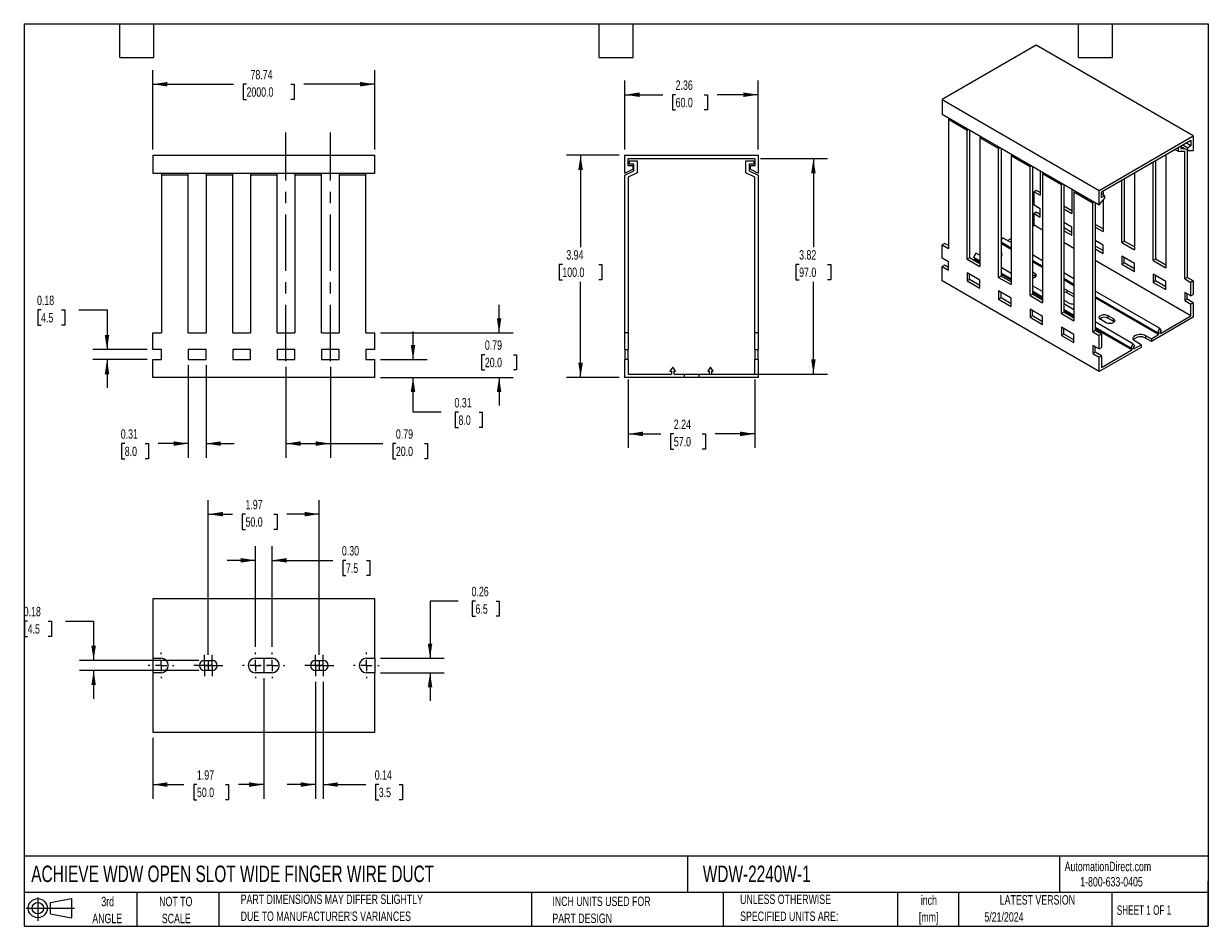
# Model space of a CAD drawing. Header units: inches. Extents: x 0.5 to 21.5, y 0.5 to 16.5.
import ezdxf

# ---------------------------------------------------------------- set-up
doc = ezdxf.new("R2010")
doc.units = ezdxf.units.IN
doc.header["$LTSCALE"] = 2
doc.header["$MEASUREMENT"] = 0
doc.linetypes.add('CENTERX2', pattern=[0.8, 0.5, -0.1, 0.1, -0.1])
doc.layers.add('CENTER', color=40, linetype='CENTERX2')
doc.layers.add('SLD-DEFPOINTS', color=7, linetype='Continuous')
doc.layers.add('DIMENSIONS', color=140, linetype='Continuous', lineweight=25)
doc.layers.add('TEXT', color=140, linetype='Continuous', lineweight=25)
doc.styles.add('SLDTEXTSTYLE0', font='TXT', dxfattribs={"width": 0.7})
doc.styles.add('SLDTEXTSTYLE1', font='TXT', dxfattribs={"width": 0.65})
doc.dimstyles.new('SLDDIMSTYLE0', dxfattribs={"dimtxt": 0.169922, "dimasz": 0.26, "dimexe": 0, "dimexo": 0.0625, "dimgap": 0.04248, "dimtad": 0, "dimtih": 1, "dimtoh": 1, "dimrnd": 1e-09, "dimzin": 12, "dimdsep": 46, "dimtxsty": 'SLDTEXTSTYLE0', "dimsah": 1, "dimcen": 0.09, "dimadec": 0, "dimazin": 3, "dimtfac": 1, "dimtofl": 0, "dimtmove": 0, "dimatfit": 3, "dimfxl": 0, "dimfrac": 2, "dimtolj": 1, "dimtzin": 12, "dimarcsym": 0})
doc.dimstyles.new('SLDDIMSTYLE1', dxfattribs={"dimtxt": 0.169922, "dimasz": 0.26, "dimexe": 0, "dimexo": 0.0625, "dimgap": 0.04248, "dimtad": 0, "dimtih": 1, "dimtoh": 1, "dimrnd": 1e-09, "dimdsep": 46, "dimtxsty": 'SLDTEXTSTYLE0', "dimsah": 1, "dimcen": 0.09, "dimadec": 0, "dimazin": 2, "dimtfac": 1, "dimtofl": 0, "dimtmove": 0, "dimatfit": 3, "dimfxl": 0, "dimfrac": 2, "dimtolj": 1, "dimtzin": 12, "dimarcsym": 0})
doc.dimstyles.new('SLDDIMSTYLE2', dxfattribs={"dimtxt": 0.169922, "dimasz": 0.26, "dimexe": 0, "dimexo": 0.0625, "dimgap": 0.04248, "dimtad": 0, "dimtih": 1, "dimtoh": 1, "dimrnd": 1e-09, "dimdsep": 46, "dimtxsty": 'SLDTEXTSTYLE0', "dimsah": 1, "dimcen": 0.09, "dimadec": 0, "dimazin": 2, "dimtfac": 1, "dimtmove": 0, "dimatfit": 0, "dimfxl": 0, "dimfrac": 2, "dimtolj": 1, "dimtzin": 12, "dimarcsym": 0})
doc.dimstyles.new('SLDDIMSTYLE3', dxfattribs={"dimtxt": 0.169922, "dimasz": 0.26, "dimexe": 0, "dimexo": 0.0625, "dimgap": 0.04248, "dimtad": 0, "dimtih": 1, "dimtoh": 1, "dimrnd": 1e-09, "dimzin": 0, "dimdsep": 46, "dimtxsty": 'SLDTEXTSTYLE0', "dimsah": 1, "dimcen": 0.09, "dimadec": 0, "dimazin": 0, "dimtfac": 1, "dimtmove": 0, "dimatfit": 0, "dimfxl": 0, "dimfrac": 2, "dimtolj": 1, "dimtzin": 12, "dimarcsym": 0})

# ---------------------------------------------------------------- blocks, each defined once
blk = doc.blocks.new('Block11')
at = {"color": 7, "linetype": 'Continuous', "lineweight": 18}
for p, q in [((0, 0.227), (0.856, 0.227)), ((0.204, 0.418), (0.204, 0)), ((0.431, 0.328), (0.801, 0.396)), ((0.431, 0.126), (0.431, 0.328)), ((0.801, 0.396), (0.801, 0.058)), ((0.431, 0.126), (0.801, 0.058))]:
    blk.add_line(p, q, dxfattribs=at)
for radius in [0.169, 0.101]:
    blk.add_circle((0.204, 0.227), radius, dxfattribs=at)
blk = doc.blocks.new('Block12')
at = {"layer": 'SLD-DEFPOINTS'}
blk.add_blockref('Block11', (0, 0), dxfattribs=at)
blk = doc.blocks.new('_D')
at = {"layer": 'DIMENSIONS'}
for p, q in [((2.781, 14.268), (2.781, 15.677)), ((6.718, 14.268), (6.718, 15.677)), ((2.781, 15.427), (4.214, 15.427)), ((4.444, 15.427), (4.387, 15.427)), ((4.387, 15.427), (4.387, 15.157)), ((5.232, 15.427), (5.289, 15.427)), ((5.289, 15.427), (5.289, 15.157)), ((6.718, 15.427), (5.462, 15.427)), ((4.387, 15.157), (4.444, 15.157)), ((5.289, 15.157), (5.232, 15.157))]:
    blk.add_line(p, q, dxfattribs=at)
for points in [[(2.781, 15.427), (3.041, 15.387), (3.041, 15.467)], [(6.718, 15.427), (6.458, 15.467), (6.458, 15.387)]]:
    blk.add_solid(points, dxfattribs=at)
at = {"layer": 'DIMENSIONS', "char_height": 0.1667, "attachment_point": 1, "style": 'SLDTEXTSTYLE0'}
for s, insert in [('78.74', (4.515, 15.68)), ('2000.0', (4.444, 15.372))]:
    blk.add_mtext(s, dxfattribs=dict(at, insert=insert))
blk = doc.blocks.new('_D_1')
at = {"layer": 'DIMENSIONS'}
for p, q in [((5.144, 10.418), (5.144, 8.807)), ((5.931, 10.418), (5.931, 8.807)), ((5.144, 9.057), (5.931, 9.057)), ((5.931, 9.057), (6.863, 9.057)), ((7.093, 9.057), (7.036, 9.057)), ((7.036, 9.057), (7.036, 8.787)), ((7.598, 9.057), (7.655, 9.057)), ((7.655, 9.057), (7.655, 8.787)), ((7.036, 8.787), (7.093, 8.787)), ((7.655, 8.787), (7.598, 8.787))]:
    blk.add_line(p, q, dxfattribs=at)
for points in [[(5.144, 9.057), (5.404, 9.017), (5.404, 9.097)], [(5.931, 9.057), (5.671, 9.097), (5.671, 9.017)]]:
    blk.add_solid(points, dxfattribs=at)
at = {"layer": 'DIMENSIONS', "char_height": 0.1667, "attachment_point": 1, "style": 'SLDTEXTSTYLE0'}
for s, insert in [('0.79', (7.093, 9.31)), ('20.0', (7.093, 9.002))]:
    blk.add_mtext(s, dxfattribs=dict(at, insert=insert))
blk = doc.blocks.new('_D_2')
at = {"layer": 'DIMENSIONS'}
for p, q in [((3.411, 10.446), (3.411, 8.807)), ((3.726, 10.446), (3.726, 8.807)), ((2.285, 9.057), (2.228, 9.057)), ((2.228, 9.057), (2.228, 8.787)), ((2.649, 9.057), (2.706, 9.057)), ((2.706, 9.057), (2.706, 8.787)), ((3.411, 9.057), (2.879, 9.057)), ((3.726, 9.057), (4.226, 9.057)), ((2.228, 8.787), (2.285, 8.787)), ((2.706, 8.787), (2.649, 8.787))]:
    blk.add_line(p, q, dxfattribs=at)
for points in [[(3.411, 9.057), (3.151, 9.097), (3.151, 9.017)], [(3.726, 9.057), (3.986, 9.017), (3.986, 9.097)]]:
    blk.add_solid(points, dxfattribs=at)
at = {"layer": 'DIMENSIONS', "char_height": 0.1667, "attachment_point": 1, "style": 'SLDTEXTSTYLE0'}
for s, insert in [('0.31', (2.214, 9.31)), ('8.0', (2.285, 9.002))]:
    blk.add_mtext(s, dxfattribs=dict(at, insert=insert))
blk = doc.blocks.new('_D_3')
at = {"layer": 'DIMENSIONS'}
for p, q in [((7.397, 10.546), (7.397, 11.046)), ((6.818, 10.546), (7.647, 10.546)), ((6.818, 10.231), (7.647, 10.231)), ((7.397, 9.611), (7.397, 10.231)), ((7.897, 9.611), (7.397, 9.611)), ((8.203, 9.611), (8.146, 9.611)), ((8.146, 9.611), (8.146, 9.341)), ((8.567, 9.611), (8.624, 9.611)), ((8.624, 9.611), (8.624, 9.341)), ((8.146, 9.341), (8.203, 9.341)), ((8.624, 9.341), (8.567, 9.341))]:
    blk.add_line(p, q, dxfattribs=at)
for points in [[(7.397, 10.546), (7.437, 10.806), (7.357, 10.806)], [(7.397, 10.231), (7.357, 9.971), (7.437, 9.971)]]:
    blk.add_solid(points, dxfattribs=at)
at = {"layer": 'DIMENSIONS', "char_height": 0.1667, "attachment_point": 1, "style": 'SLDTEXTSTYLE0'}
for s, insert in [('0.31', (8.132, 9.864)), ('8.0', (8.203, 9.556))]:
    blk.add_mtext(s, dxfattribs=dict(at, insert=insert))
blk = doc.blocks.new('_D_4')
at = {"layer": 'DIMENSIONS'}
for p, q in [((8.923, 11.018), (8.923, 11.518)), ((6.818, 11.018), (9.173, 11.018)), ((8.671, 10.633), (8.614, 10.633)), ((8.614, 10.633), (8.614, 10.363)), ((9.176, 10.633), (9.233, 10.633)), ((9.233, 10.633), (9.233, 10.363)), ((8.614, 10.363), (8.671, 10.363)), ((9.233, 10.363), (9.176, 10.363)), ((6.818, 10.231), (9.173, 10.231)), ((8.923, 10.231), (8.923, 9.731))]:
    blk.add_line(p, q, dxfattribs=at)
for points in [[(8.923, 11.018), (8.963, 11.278), (8.883, 11.278)], [(8.923, 10.231), (8.883, 9.971), (8.963, 9.971)]]:
    blk.add_solid(points, dxfattribs=at)
at = {"layer": 'DIMENSIONS', "char_height": 0.1667, "attachment_point": 1, "style": 'SLDTEXTSTYLE0'}
for s, insert in [('0.79', (8.671, 10.886)), ('20.0', (8.671, 10.578))]:
    blk.add_mtext(s, dxfattribs=dict(at, insert=insert))
blk = doc.blocks.new('_D_5')
at = {"layer": 'DIMENSIONS'}
for p, q in [((0.8, 11.426), (0.743, 11.426)), ((0.743, 11.426), (0.743, 11.156)), ((1.164, 11.426), (1.221, 11.426)), ((1.221, 11.426), (1.221, 11.156)), ((1.47, 11.426), (1.97, 11.426)), ((1.97, 11.426), (1.97, 10.723)), ((0.743, 11.156), (0.8, 11.156)), ((1.221, 11.156), (1.164, 11.156)), ((2.681, 10.723), (1.72, 10.723)), ((2.681, 10.546), (1.72, 10.546)), ((1.97, 10.546), (1.97, 10.046))]:
    blk.add_line(p, q, dxfattribs=at)
for points in [[(1.97, 10.723), (2.01, 10.983), (1.93, 10.983)], [(1.97, 10.546), (1.93, 10.286), (2.01, 10.286)]]:
    blk.add_solid(points, dxfattribs=at)
at = {"layer": 'DIMENSIONS', "char_height": 0.1667, "attachment_point": 1, "style": 'SLDTEXTSTYLE0'}
for s, insert in [('0.18', (0.729, 11.679)), ('4.5', (0.8, 11.371))]:
    blk.add_mtext(s, dxfattribs=dict(at, insert=insert))
blk = doc.blocks.new('_D_6')
at = {"layer": 'DIMENSIONS'}
for p, q in [((11.214, 10.19), (11.214, 8.979)), ((13.458, 10.19), (13.458, 8.979)), ((11.214, 9.229), (11.792, 9.229)), ((12.022, 9.229), (11.965, 9.229)), ((11.965, 9.229), (11.965, 8.959)), ((12.527, 9.229), (12.584, 9.229)), ((12.584, 9.229), (12.584, 8.959)), ((13.458, 9.229), (12.757, 9.229)), ((11.965, 8.959), (12.022, 8.959)), ((12.584, 8.959), (12.527, 8.959))]:
    blk.add_line(p, q, dxfattribs=at)
for points in [[(11.214, 9.229), (11.474, 9.189), (11.474, 9.269)], [(13.458, 9.229), (13.198, 9.269), (13.198, 9.189)]]:
    blk.add_solid(points, dxfattribs=at)
at = {"layer": 'DIMENSIONS', "char_height": 0.1667, "attachment_point": 1, "style": 'SLDTEXTSTYLE0'}
for s, insert in [('2.24', (12.022, 9.482)), ('57.0', (12.022, 9.174))]:
    blk.add_mtext(s, dxfattribs=dict(at, insert=insert))
blk = doc.blocks.new('_D_7')
at = {"layer": 'DIMENSIONS'}
for p, q in [((11.155, 14.268), (11.155, 15.491)), ((13.517, 14.268), (13.517, 15.491)), ((11.155, 15.241), (11.824, 15.241)), ((12.054, 15.241), (11.997, 15.241)), ((11.997, 15.241), (11.997, 14.971)), ((12.559, 15.241), (12.616, 15.241)), ((12.616, 15.241), (12.616, 14.971)), ((13.517, 15.241), (12.789, 15.241)), ((11.997, 14.971), (12.054, 14.971)), ((12.616, 14.971), (12.559, 14.971))]:
    blk.add_line(p, q, dxfattribs=at)
for points in [[(11.155, 15.241), (11.415, 15.201), (11.415, 15.281)], [(13.517, 15.241), (13.257, 15.281), (13.257, 15.201)]]:
    blk.add_solid(points, dxfattribs=at)
at = {"layer": 'DIMENSIONS', "char_height": 0.1667, "attachment_point": 1, "style": 'SLDTEXTSTYLE0'}
for s, insert in [('2.36', (12.054, 15.494)), ('60.0', (12.054, 15.186))]:
    blk.add_mtext(s, dxfattribs=dict(at, insert=insert))
blk = doc.blocks.new('_D_8')
at = {"layer": 'DIMENSIONS'}
for p, q in [((13.558, 14.109), (14.747, 14.109)), ((14.497, 14.109), (14.497, 12.54)), ((14.244, 12.232), (14.187, 12.232)), ((14.187, 12.232), (14.187, 11.962)), ((14.749, 12.232), (14.806, 12.232)), ((14.806, 12.232), (14.806, 11.962)), ((14.187, 11.962), (14.244, 11.962)), ((14.497, 10.29), (14.497, 11.924)), ((14.806, 11.962), (14.749, 11.962)), ((12.078, 10.29), (14.747, 10.29))]:
    blk.add_line(p, q, dxfattribs=at)
for points in [[(14.497, 14.109), (14.457, 13.849), (14.537, 13.849)], [(14.497, 10.29), (14.537, 10.55), (14.457, 10.55)]]:
    blk.add_solid(points, dxfattribs=at)
at = {"layer": 'DIMENSIONS', "char_height": 0.1667, "attachment_point": 1, "style": 'SLDTEXTSTYLE0'}
for s, insert in [('3.82', (14.244, 12.485)), ('97.0', (14.244, 12.177))]:
    blk.add_mtext(s, dxfattribs=dict(at, insert=insert))
blk = doc.blocks.new('_D_9')
at = {"layer": 'DIMENSIONS'}
for p, q in [((11.055, 14.168), (10.118, 14.168)), ((10.368, 14.168), (10.368, 12.54)), ((10.045, 12.232), (9.988, 12.232)), ((9.988, 12.232), (9.988, 11.962)), ((10.691, 12.232), (10.748, 12.232)), ((10.748, 12.232), (10.748, 11.962)), ((9.988, 11.962), (10.045, 11.962)), ((10.368, 10.231), (10.368, 11.924)), ((10.748, 11.962), (10.691, 11.962)), ((11.055, 10.231), (10.118, 10.231))]:
    blk.add_line(p, q, dxfattribs=at)
for points in [[(10.368, 14.168), (10.328, 13.908), (10.408, 13.908)], [(10.368, 10.231), (10.408, 10.491), (10.328, 10.491)]]:
    blk.add_solid(points, dxfattribs=at)
at = {"layer": 'DIMENSIONS', "char_height": 0.1667, "attachment_point": 1, "style": 'SLDTEXTSTYLE0'}
for s, insert in [('3.94', (10.115, 12.485)), ('100.0', (10.045, 12.177))]:
    blk.add_mtext(s, dxfattribs=dict(at, insert=insert))
blk = doc.blocks.new('_D_10')
at = {"layer": 'DIMENSIONS'}
for p, q in [((3.766, 5.313), (3.766, 8.056)), ((5.734, 5.313), (5.734, 8.056)), ((3.766, 7.806), (4.196, 7.806)), ((4.426, 7.806), (4.369, 7.806)), ((4.369, 7.806), (4.369, 7.536)), ((4.931, 7.806), (4.988, 7.806)), ((4.988, 7.806), (4.988, 7.536)), ((5.734, 7.806), (5.161, 7.806)), ((4.369, 7.536), (4.426, 7.536)), ((4.988, 7.536), (4.931, 7.536))]:
    blk.add_line(p, q, dxfattribs=at)
for points in [[(3.766, 7.806), (4.026, 7.766), (4.026, 7.846)], [(5.734, 7.806), (5.474, 7.846), (5.474, 7.766)]]:
    blk.add_solid(points, dxfattribs=at)
at = {"layer": 'DIMENSIONS', "char_height": 0.1667, "attachment_point": 1, "style": 'SLDTEXTSTYLE0'}
for s, insert in [('1.97', (4.426, 8.059)), ('50.0', (4.426, 7.751))]:
    blk.add_mtext(s, dxfattribs=dict(at, insert=insert))
blk = doc.blocks.new('_D_11')
at = {"layer": 'DIMENSIONS'}
for p, q in [((4.75, 4.896), (4.75, 2.762)), ((2.781, 3.843), (2.781, 2.762)), ((2.781, 3.012), (3.335, 3.012)), ((3.565, 3.012), (3.508, 3.012)), ((3.508, 3.012), (3.508, 2.742)), ((4.07, 3.012), (4.127, 3.012)), ((4.127, 3.012), (4.127, 2.742)), ((4.75, 3.012), (4.301, 3.012)), ((3.508, 2.742), (3.565, 2.742)), ((4.127, 2.742), (4.07, 2.742))]:
    blk.add_line(p, q, dxfattribs=at)
for points in [[(2.781, 3.012), (3.041, 2.972), (3.041, 3.052)], [(4.75, 3.012), (4.49, 3.052), (4.49, 2.972)]]:
    blk.add_solid(points, dxfattribs=at)
at = {"layer": 'DIMENSIONS', "char_height": 0.1667, "attachment_point": 1, "style": 'SLDTEXTSTYLE0'}
for s, insert in [('1.97', (3.565, 3.265)), ('50.0', (3.565, 2.957))]:
    blk.add_mtext(s, dxfattribs=dict(at, insert=insert))
blk = doc.blocks.new('_D_12')
at = {"layer": 'DIMENSIONS'}
for p, q in [((0.563, 5.91), (0.506, 5.91)), ((0.506, 5.91), (0.506, 5.64)), ((0.927, 5.91), (0.984, 5.91)), ((0.984, 5.91), (0.984, 5.64)), ((1.233, 5.91), (1.733, 5.91)), ((1.733, 5.91), (1.733, 5.213)), ((0.506, 5.64), (0.563, 5.64)), ((0.984, 5.64), (0.927, 5.64)), ((3.597, 5.213), (1.483, 5.213)), ((3.597, 5.035), (1.483, 5.035)), ((1.733, 5.035), (1.733, 4.535))]:
    blk.add_line(p, q, dxfattribs=at)
for points in [[(1.733, 5.213), (1.773, 5.473), (1.693, 5.473)], [(1.733, 5.035), (1.693, 4.775), (1.773, 4.775)]]:
    blk.add_solid(points, dxfattribs=at)
at = {"layer": 'DIMENSIONS', "char_height": 0.1667, "attachment_point": 1, "style": 'SLDTEXTSTYLE0'}
for s, insert in [('0.18', (0.493, 6.163)), ('4.5', (0.563, 5.855))]:
    blk.add_mtext(s, dxfattribs=dict(at, insert=insert))
blk = doc.blocks.new('_D_13')
at = {"layer": 'DIMENSIONS'}
for p, q in [((4.602, 5.452), (4.602, 7.237)), ((4.898, 5.452), (4.898, 7.237)), ((4.602, 6.987), (4.102, 6.987)), ((4.898, 6.987), (5.977, 6.987)), ((6.207, 6.987), (6.15, 6.987)), ((6.15, 6.987), (6.15, 6.717)), ((6.571, 6.987), (6.628, 6.987)), ((6.628, 6.987), (6.628, 6.717)), ((6.15, 6.717), (6.207, 6.717)), ((6.628, 6.717), (6.571, 6.717))]:
    blk.add_line(p, q, dxfattribs=at)
for points in [[(4.602, 6.987), (4.342, 7.027), (4.342, 6.947)], [(4.898, 6.987), (5.158, 6.947), (5.158, 7.027)]]:
    blk.add_solid(points, dxfattribs=at)
at = {"layer": 'DIMENSIONS', "char_height": 0.1667, "attachment_point": 1, "style": 'SLDTEXTSTYLE0'}
for s, insert in [('0.30', (6.136, 7.24)), ('7.5', (6.207, 6.932))]:
    blk.add_mtext(s, dxfattribs=dict(at, insert=insert))
blk = doc.blocks.new('_D_14')
at = {"layer": 'DIMENSIONS'}
for p, q in [((5.665, 4.835), (5.665, 2.762)), ((5.803, 4.835), (5.803, 2.762)), ((5.665, 3.012), (5.165, 3.012)), ((5.803, 3.012), (6.558, 3.012)), ((6.789, 3.012), (6.732, 3.012)), ((6.732, 3.012), (6.732, 2.742)), ((7.152, 3.012), (7.209, 3.012)), ((7.209, 3.012), (7.209, 2.742)), ((6.732, 2.742), (6.789, 2.742)), ((7.209, 2.742), (7.152, 2.742))]:
    blk.add_line(p, q, dxfattribs=at)
for points in [[(5.665, 3.012), (5.405, 3.052), (5.405, 2.972)], [(5.803, 3.012), (6.063, 2.972), (6.063, 3.052)]]:
    blk.add_solid(points, dxfattribs=at)
at = {"layer": 'DIMENSIONS', "char_height": 0.1667, "attachment_point": 1, "style": 'SLDTEXTSTYLE0'}
for s, insert in [('0.14', (6.718, 3.265)), ('3.5', (6.789, 2.957))]:
    blk.add_mtext(s, dxfattribs=dict(at, insert=insert))
blk = doc.blocks.new('_D_15')
at = {"layer": 'DIMENSIONS'}
for p, q in [((8.199, 6.265), (7.699, 6.265)), ((7.699, 6.265), (7.699, 5.252)), ((8.505, 6.265), (8.448, 6.265)), ((8.448, 6.265), (8.448, 5.995)), ((8.869, 6.265), (8.926, 6.265)), ((8.926, 6.265), (8.926, 5.995)), ((8.448, 5.995), (8.505, 5.995)), ((8.926, 5.995), (8.869, 5.995)), ((6.818, 5.252), (7.949, 5.252)), ((6.818, 4.996), (7.949, 4.996)), ((7.699, 4.996), (7.699, 4.496))]:
    blk.add_line(p, q, dxfattribs=at)
for points in [[(7.699, 5.252), (7.739, 5.512), (7.659, 5.512)], [(7.699, 4.996), (7.659, 4.736), (7.739, 4.736)]]:
    blk.add_solid(points, dxfattribs=at)
at = {"layer": 'DIMENSIONS', "char_height": 0.1667, "attachment_point": 1, "style": 'SLDTEXTSTYLE0'}
for s, insert in [('0.26', (8.435, 6.518)), ('6.5', (8.505, 6.209))]:
    blk.add_mtext(s, dxfattribs=dict(at, insert=insert))
blk = doc.blocks.new('SW_CENTERMARKSYMBOL_0')
at = {"layer": 'CENTER', "color": 0}
for p, q in [((0, 0.2), (0, 0.228)), ((-0.2, 0), (-0.228, 0)), ((0, 0), (-0.1, 0)), ((0, 0), (0, 0.1)), ((0, 0), (0, -0.1)), ((0, 0), (0.1, 0)), ((0.2, 0), (0.228, 0)), ((0, -0.2), (0, -0.228))]:
    blk.add_line(p, q, dxfattribs=at)
blk = doc.blocks.new('SW_CENTERMARKSYMBOL_1')
at = {"layer": 'CENTER', "color": 0}
for p, q in [((-0.1, 0), (-0.189, 0)), ((0, 0), (-0.1, 0)), ((0, 0.1), (0, 0.189)), ((0, 0), (0, 0.1)), ((0, 0), (0, -0.1)), ((0, 0), (0.1, 0)), ((0.1, 0), (0.189, 0)), ((0, -0.1), (0, -0.189))]:
    blk.add_line(p, q, dxfattribs=at)
blk = doc.blocks.new('SW_CENTERMARKSYMBOL_2')
at = {"layer": 'CENTER', "color": 0}
for p, q in [((-0.1, 0), (-0.189, 0)), ((0, 0), (-0.1, 0)), ((0, 0.1), (0, 0.189)), ((0, 0), (0, 0.1)), ((0, 0), (0, -0.1)), ((0, 0), (0.1, 0)), ((0.1, 0), (0.189, 0)), ((0, -0.1), (0, -0.189))]:
    blk.add_line(p, q, dxfattribs=at)
blk = doc.blocks.new('SW_CENTERMARKSYMBOL_3')
at = {"layer": 'CENTER', "color": 0}
for p, q in [((0, 0.2), (0, 0.228)), ((-0.2, 0), (-0.228, 0)), ((0, 0), (-0.1, 0)), ((0, 0), (0, 0.1)), ((0, 0), (0, -0.1)), ((0, 0), (0.1, 0)), ((0.2, 0), (0.228, 0)), ((0, -0.2), (0, -0.228))]:
    blk.add_line(p, q, dxfattribs=at)
blk = doc.blocks.new('SW_CENTERMARKSYMBOL_4')
at = {"layer": 'CENTER', "color": 0}
for p, q in [((0, 0.2), (0, 0.228)), ((-0.2, 0), (-0.228, 0)), ((0, 0), (-0.1, 0)), ((0, 0), (0, 0.1)), ((0, 0), (0, -0.1)), ((0, 0), (0.1, 0)), ((0.2, 0), (0.228, 0)), ((0, -0.2), (0, -0.228))]:
    blk.add_line(p, q, dxfattribs=at)
blk = doc.blocks.new('SW_CENTERMARKSYMBOL_5')
at = {"layer": 'CENTER', "color": 0}
for p, q in [((-0.1, 0), (-0.189, 0)), ((0, 0), (-0.1, 0)), ((0, 0.1), (0, 0.189)), ((0, 0), (0, 0.1)), ((0, 0), (0, -0.1)), ((0, 0), (0.1, 0)), ((0.1, 0), (0.189, 0)), ((0, -0.1), (0, -0.189))]:
    blk.add_line(p, q, dxfattribs=at)
blk = doc.blocks.new('SW_CENTERMARKSYMBOL_6')
at = {"layer": 'CENTER', "color": 0}
for p, q in [((-0.1, 0), (-0.189, 0)), ((0, 0), (-0.1, 0)), ((0, 0.1), (0, 0.189)), ((0, 0), (0, 0.1)), ((0, 0), (0, -0.1)), ((0, 0), (0.1, 0)), ((0.1, 0), (0.189, 0)), ((0, -0.1), (0, -0.189))]:
    blk.add_line(p, q, dxfattribs=at)
blk = doc.blocks.new('SW_CENTERMARKSYMBOL_7')
at = {"layer": 'CENTER', "color": 0}
for p, q in [((0, 0.2), (0, 0.228)), ((-0.2, 0), (-0.228, 0)), ((0, 0), (-0.1, 0)), ((0, 0), (0, 0.1)), ((0, 0), (0, -0.1)), ((0, 0), (0.1, 0)), ((0.2, 0), (0.228, 0)), ((0, -0.2), (0, -0.228))]:
    blk.add_line(p, q, dxfattribs=at)

msp = doc.modelspace()

# ---------------------------------------------------------------- linework, layer by layer
for p, q in [((18.45, 16.118), (16.78, 15.154)), ((21.234, 14.511), (18.45, 16.118)), ((16.78, 15.154), (19.564, 13.546)), ((16.78, 15.154), (16.78, 14.896)), ((16.78, 14.896), (19.564, 13.289)), ((16.91, 14.821), (16.891, 14.8)), ((16.891, 14.8), (16.891, 12.517)), ((17.225, 14.607), (16.891, 14.8)), ((17.225, 14.607), (17.244, 14.629)), ((17.225, 12.325), (17.225, 14.607)), ((17.275, 14.611), (17.267, 14.601)), ((17.267, 14.601), (17.267, 12.349)), ((17.467, 14.5), (17.448, 14.479)), ((19.564, 13.546), (21.234, 14.511)), ((21.234, 14.511), (21.234, 14.254)), ((17.448, 14.479), (17.448, 12.196)), ((17.782, 14.286), (17.448, 14.479)), ((17.782, 14.286), (17.801, 14.307)), ((17.782, 12.003), (17.782, 14.286)), ((17.832, 14.289), (17.824, 14.28)), ((19.606, 13.522), (21.192, 14.438)), ((20.97, 14.232), (20.97, 14.31)), ((21.011, 14.334), (21.011, 14.286)), ((21.137, 14.254), (21.011, 14.326)), ((21.011, 14.286), (21.081, 14.286)), ((21.046, 14.354), (21.137, 14.302)), ((21.192, 14.334), (21.102, 14.386)), ((21.192, 14.334), (21.137, 14.302)), ((21.137, 14.254), (21.137, 14.302)), ((21.192, 14.438), (21.192, 14.334)), ((2.781, 14.168), (2.781, 13.853)), ((2.781, 14.168), (6.718, 14.168)), ((6.718, 13.853), (6.718, 14.168)), ((11.155, 13.853), (11.155, 14.168)), ((11.155, 14.168), (13.517, 14.168)), ((11.214, 14.109), (13.458, 14.109)), ((11.214, 13.981), (11.214, 14.109)), ((13.458, 14.109), (13.458, 13.981)), ((13.517, 14.168), (13.517, 13.853)), ((17.824, 14.28), (17.824, 12.027)), ((18.023, 14.179), (18.005, 14.157)), ((18.005, 14.157), (18.005, 11.875)), ((18.339, 13.964), (18.005, 14.157)), ((20.566, 14.077), (20.566, 12.325)), ((20.747, 14.181), (20.747, 12.172)), ((20.97, 14.232), (20.902, 14.271)), ((21.081, 14.232), (20.97, 14.232)), ((21.081, 11.979), (21.081, 14.232)), ((21.123, 14.262), (21.123, 12.003)), ((21.137, 14.254), (21.234, 14.254)), ((11.155, 13.853), (11.293, 13.922)), ((11.155, 13.813), (11.313, 13.892)), ((11.293, 13.981), (11.214, 13.981)), ((11.234, 14.01), (11.234, 14.069)), ((11.234, 14.069), (11.372, 14.069)), ((11.313, 14.01), (11.234, 14.01)), ((11.293, 13.981), (11.293, 13.922)), ((11.313, 13.892), (11.313, 14.01)), ((11.372, 14.069), (11.372, 13.855)), ((13.301, 13.855), (13.301, 14.069)), ((13.301, 14.069), (13.439, 14.069)), ((13.439, 14.01), (13.36, 14.01)), ((13.36, 14.01), (13.36, 13.892)), ((13.36, 13.892), (13.517, 13.813)), ((13.38, 13.922), (13.38, 13.981)), ((13.458, 13.981), (13.38, 13.981)), ((13.38, 13.922), (13.517, 13.853)), ((13.439, 14.069), (13.439, 14.01)), ((18.339, 13.964), (18.358, 13.986)), ((18.339, 11.682), (18.339, 13.964)), ((18.389, 13.968), (18.381, 13.959)), ((18.381, 13.959), (18.381, 11.706)), ((18.52, 13.892), (18.52, 13.458)), ((20.524, 12.301), (20.524, 14.053)), ((2.781, 13.853), (6.718, 13.853)), ((2.939, 13.853), (2.939, 13.813)), ((2.939, 13.813), (2.939, 11.018)), ((3.411, 13.813), (2.939, 13.813)), ((3.411, 13.813), (3.411, 13.853)), ((3.411, 11.018), (3.411, 13.813)), ((3.726, 13.853), (3.726, 13.813)), ((3.726, 13.813), (3.726, 11.018)), ((4.199, 13.813), (3.726, 13.813)), ((4.199, 13.813), (4.199, 13.853)), ((4.199, 11.018), (4.199, 13.813)), ((4.514, 13.853), (4.514, 13.813)), ((4.514, 13.813), (4.514, 11.018)), ((4.986, 13.813), (4.514, 13.813)), ((4.986, 13.813), (4.986, 13.853)), ((4.986, 11.018), (4.986, 13.813)), ((5.301, 13.853), (5.301, 13.813)), ((5.301, 13.813), (5.301, 11.018)), ((5.773, 13.813), (5.301, 13.813)), ((5.773, 13.813), (5.773, 13.853)), ((5.773, 11.018), (5.773, 13.813)), ((6.088, 13.853), (6.088, 13.813)), ((6.561, 13.813), (6.088, 13.813)), ((6.088, 13.813), (6.088, 11.018)), ((6.561, 13.813), (6.561, 13.853)), ((6.561, 11.018), (6.561, 13.813)), ((11.155, 11.018), (11.155, 13.813)), ((11.372, 13.855), (11.214, 13.777)), ((11.214, 13.777), (11.214, 11.018)), ((13.458, 13.777), (13.301, 13.855)), ((13.458, 11.018), (13.458, 13.777)), ((13.517, 13.813), (13.517, 11.018)), ((18.58, 13.857), (18.562, 13.836)), ((18.562, 13.836), (18.562, 11.553)), ((18.896, 13.643), (18.562, 13.836)), ((18.896, 13.643), (18.914, 13.664)), ((19.968, 12.622), (19.968, 13.731)), ((20.009, 13.755), (20.009, 12.646)), ((20.19, 13.86), (20.19, 12.493)), ((18.45, 13.546), (18.409, 13.522)), ((18.409, 13.281), (18.409, 13.522)), ((18.409, 13.522), (18.52, 13.458)), ((18.52, 13.506), (18.45, 13.546)), ((18.896, 11.36), (18.896, 13.643)), ((18.945, 13.646), (18.938, 13.637)), ((18.938, 13.637), (18.938, 11.384)), ((19.077, 13.571), (19.077, 13.136)), ((19.137, 13.536), (19.118, 13.514)), ((19.453, 13.321), (19.118, 13.514)), ((19.118, 13.514), (19.118, 11.232)), ((19.564, 13.289), (19.564, 13.546)), ((19.606, 13.418), (19.606, 13.522)), ((19.661, 13.45), (19.606, 13.482)), ((19.661, 13.45), (19.606, 13.418)), ((19.633, 13.538), (19.633, 13.466)), ((19.661, 13.45), (19.661, 13.402)), ((18.52, 13.217), (18.409, 13.281)), ((19.077, 13.184), (18.938, 13.265)), ((19.453, 13.321), (19.471, 13.343)), ((19.453, 11.039), (19.453, 13.321)), ((19.502, 13.325), (19.494, 13.316)), ((19.494, 13.316), (19.494, 11.063)), ((19.564, 13.289), (19.661, 13.402)), ((19.633, 13.37), (19.633, 12.815)), ((18.45, 13.16), (18.409, 13.136)), ((18.409, 12.927), (18.409, 13.136)), ((18.409, 13.136), (18.52, 13.072)), ((18.52, 13.12), (18.45, 13.16)), ((18.52, 13.072), (18.52, 13.217)), ((18.938, 13.217), (19.077, 13.136)), ((18.381, 12.911), (18.409, 12.927)), ((18.562, 12.839), (18.409, 12.927)), ((19.077, 12.895), (18.938, 12.975)), ((19.077, 12.799), (18.938, 12.879)), ((18.938, 12.831), (19.077, 12.75)), ((19.077, 12.75), (19.077, 12.895)), ((19.633, 12.863), (19.494, 12.943)), ((19.494, 12.895), (19.633, 12.815)), ((16.822, 12.606), (16.78, 12.582)), ((16.891, 12.566), (16.822, 12.606)), ((17.824, 12.644), (17.852, 12.707)), ((18.005, 12.521), (17.824, 12.626)), ((17.835, 12.596), (17.835, 12.619)), ((18.005, 12.619), (17.852, 12.707)), ((17.94, 12.657), (18.005, 12.694)), ((19.118, 12.517), (18.938, 12.622)), ((19.633, 12.574), (19.494, 12.654)), ((20.009, 12.646), (19.968, 12.622)), ((19.968, 12.622), (20.19, 12.493)), ((20.19, 12.542), (20.009, 12.646)), ((16.78, 12.341), (16.78, 12.582)), ((16.78, 12.582), (16.891, 12.517)), ((17.344, 12.356), (17.379, 12.434)), ((17.448, 12.394), (17.379, 12.434)), ((17.824, 12.59), (17.835, 12.596)), ((18.005, 12.498), (17.835, 12.596)), ((18.562, 12.298), (18.381, 12.402)), ((19.633, 12.477), (19.494, 12.558)), ((19.494, 12.509), (19.633, 12.429)), ((19.633, 12.429), (19.633, 12.574)), ((16.891, 12.276), (16.78, 12.341)), ((16.822, 12.22), (16.78, 12.196)), ((16.78, 11.939), (16.78, 12.196)), ((16.78, 12.196), (16.891, 12.132)), ((16.891, 12.18), (16.822, 12.22)), ((16.891, 12.132), (16.891, 12.276)), ((17.267, 12.349), (17.225, 12.325)), ((17.225, 12.325), (17.448, 12.196)), ((17.448, 12.244), (17.267, 12.349)), ((17.337, 12.309), (17.362, 12.323)), ((17.448, 12.296), (17.344, 12.356)), ((17.362, 12.323), (17.362, 12.346)), ((17.448, 12.273), (17.362, 12.323)), ((18.562, 12.2), (18.381, 12.304)), ((18.562, 12.177), (18.381, 12.281)), ((21.192, 11.32), (19.494, 12.3)), ((20.19, 12.252), (19.968, 12.381)), ((19.968, 12.381), (19.968, 12.236)), ((20.009, 12.26), (19.968, 12.236)), ((19.968, 12.236), (20.19, 12.108)), ((20.009, 12.26), (20.009, 12.357)), ((20.19, 12.156), (20.009, 12.26)), ((20.19, 12.108), (20.19, 12.252)), ((20.566, 12.325), (20.524, 12.301)), ((20.524, 12.301), (20.747, 12.172)), ((20.747, 12.22), (20.566, 12.325)), ((17.448, 11.955), (17.225, 12.084)), ((17.225, 12.084), (17.225, 11.939)), ((17.267, 11.963), (17.267, 12.059)), ((17.824, 12.027), (17.782, 12.003)), ((17.782, 12.003), (18.005, 11.875)), ((18.005, 12.073), (17.824, 12.177)), ((18.005, 11.975), (17.824, 12.079)), ((18.005, 11.952), (17.824, 12.056)), ((18.005, 11.923), (17.824, 12.027)), ((18.381, 12.1), (18.422, 12.075)), ((18.422, 12.027), (18.381, 12.051)), ((18.422, 12.075), (18.422, 12.027)), ((19.118, 11.976), (18.938, 12.081)), ((19.118, 11.878), (18.938, 11.983)), ((20.747, 11.931), (20.524, 12.059)), ((20.524, 12.059), (20.524, 11.915)), ((20.566, 11.939), (20.566, 12.035)), ((21.123, 12.003), (21.081, 11.979)), ((21.081, 11.979), (21.192, 11.915)), ((21.234, 11.939), (21.123, 12.003)), ((19.564, 10.332), (16.78, 11.939)), ((17.267, 11.963), (17.225, 11.939)), ((17.225, 11.939), (17.448, 11.81)), ((17.448, 11.859), (17.267, 11.963)), ((17.448, 11.81), (17.448, 11.955)), ((18.562, 11.751), (18.381, 11.856)), ((19.118, 11.855), (18.938, 11.96)), ((18.993, 11.778), (19.118, 11.706)), ((18.993, 11.778), (18.993, 11.73)), ((20.566, 11.939), (20.524, 11.915)), ((20.524, 11.915), (20.747, 11.786)), ((20.747, 11.834), (20.566, 11.939)), ((20.747, 11.786), (20.747, 11.931)), ((21.234, 11.939), (21.192, 11.915)), ((21.192, 11.674), (21.192, 11.915)), ((21.234, 11.939), (21.234, 11.698)), ((18.005, 11.634), (17.782, 11.762)), ((17.782, 11.762), (17.782, 11.617)), ((17.824, 11.642), (17.782, 11.617)), ((17.782, 11.617), (18.005, 11.489)), ((17.824, 11.642), (17.824, 11.738)), ((18.005, 11.537), (17.824, 11.642)), ((18.005, 11.489), (18.005, 11.634)), ((18.381, 11.706), (18.339, 11.682)), ((18.339, 11.682), (18.562, 11.553)), ((18.562, 11.653), (18.381, 11.758)), ((18.562, 11.63), (18.381, 11.735)), ((18.562, 11.601), (18.381, 11.706)), ((19.021, 11.553), (18.938, 11.601)), ((19.118, 11.658), (18.993, 11.73)), ((20.636, 11.1), (19.494, 11.759)), ((20.601, 11.022), (19.494, 11.661)), ((20.619, 10.989), (19.494, 11.638)), ((21.192, 11.674), (21.081, 11.738)), ((21.081, 11.738), (21.081, 11.593)), ((21.123, 11.617), (21.081, 11.593)), ((21.081, 11.593), (21.192, 11.529)), ((21.123, 11.617), (21.123, 11.714)), ((21.234, 11.553), (21.123, 11.617)), ((21.192, 11.674), (21.234, 11.698)), ((18.562, 11.312), (18.339, 11.441)), ((18.339, 11.441), (18.339, 11.296)), ((18.381, 11.32), (18.381, 11.417)), ((18.938, 11.384), (18.896, 11.36)), ((18.896, 11.36), (19.118, 11.232)), ((19.118, 11.43), (18.938, 11.534)), ((19.118, 11.332), (18.938, 11.436)), ((19.118, 11.309), (18.938, 11.413)), ((19.118, 11.28), (18.938, 11.384)), ((21.234, 11.553), (21.192, 11.529)), ((21.192, 11.32), (21.192, 11.529)), ((21.234, 11.553), (21.234, 11.296)), ((18.381, 11.32), (18.339, 11.296)), ((18.339, 11.296), (18.562, 11.167)), ((18.562, 11.216), (18.381, 11.32)), ((18.562, 11.167), (18.562, 11.312)), ((20.162, 10.827), (19.494, 11.213)), ((19.689, 11.2), (19.592, 11.256)), ((19.717, 11.328), (19.814, 11.272)), ((19.717, 11.328), (19.717, 11.28)), ((19.814, 11.224), (19.717, 11.28)), ((19.814, 11.272), (19.814, 11.224)), ((21.234, 11.296), (20.49, 10.866)), ((20.652, 11.008), (21.192, 11.32)), ((2.781, 10.723), (2.781, 11.018)), ((2.781, 11.018), (2.939, 11.018)), ((3.411, 11.018), (3.726, 11.018)), ((4.199, 11.018), (4.514, 11.018)), ((4.986, 11.018), (5.301, 11.018)), ((5.773, 11.018), (6.088, 11.018)), ((6.561, 11.018), (6.718, 11.018)), ((6.718, 10.723), (6.718, 11.018)), ((11.214, 11.018), (11.155, 11.018)), ((11.155, 10.723), (11.155, 11.018)), ((11.214, 11.018), (11.214, 10.723)), ((13.517, 11.018), (13.458, 11.018)), ((13.458, 10.723), (13.458, 11.018)), ((13.517, 11.018), (13.517, 10.723)), ((19.118, 10.991), (18.896, 11.119)), ((18.896, 11.119), (18.896, 10.975)), ((18.938, 10.999), (18.896, 10.975)), ((18.896, 10.975), (19.118, 10.846)), ((18.938, 10.999), (18.938, 11.095)), ((19.118, 10.894), (18.938, 10.999)), ((19.118, 10.846), (19.118, 10.991)), ((19.494, 11.063), (19.453, 11.039)), ((19.453, 11.039), (19.564, 10.975)), ((20.128, 10.749), (19.494, 11.115)), ((20.146, 10.716), (19.494, 11.092)), ((19.606, 10.999), (19.494, 11.063)), ((19.606, 10.999), (19.564, 10.975)), ((19.564, 10.734), (19.564, 10.975)), ((19.606, 10.999), (19.606, 10.758)), ((20.385, 10.975), (20.49, 10.914)), ((20.385, 10.975), (20.385, 10.926)), ((20.49, 10.866), (20.385, 10.926)), ((20.49, 10.914), (20.619, 10.989)), ((20.636, 11.1), (20.601, 11.022)), ((20.601, 11.022), (20.619, 11.032)), ((20.619, 11.032), (20.619, 10.989)), ((20.67, 11.062), (20.636, 11.1)), ((20.652, 11.052), (20.67, 11.062)), ((20.652, 11.008), (20.652, 11.052)), ((2.939, 10.723), (2.781, 10.723)), ((2.939, 10.546), (2.939, 10.723)), ((3.726, 10.723), (3.411, 10.723)), ((3.411, 10.723), (3.411, 10.546)), ((3.726, 10.546), (3.726, 10.723)), ((4.514, 10.723), (4.199, 10.723)), ((4.199, 10.723), (4.199, 10.546)), ((4.514, 10.546), (4.514, 10.723)), ((5.301, 10.723), (4.986, 10.723)), ((4.986, 10.723), (4.986, 10.546)), ((5.301, 10.546), (5.301, 10.723)), ((6.088, 10.723), (5.773, 10.723)), ((5.773, 10.723), (5.773, 10.546)), ((6.088, 10.546), (6.088, 10.723)), ((6.718, 10.723), (6.561, 10.723)), ((6.561, 10.723), (6.561, 10.546)), ((11.155, 10.723), (11.214, 10.723)), ((11.155, 10.723), (11.155, 10.546)), ((11.214, 10.546), (11.214, 10.723)), ((13.458, 10.723), (13.517, 10.723)), ((13.458, 10.723), (13.458, 10.546)), ((13.517, 10.546), (13.517, 10.723)), ((19.564, 10.734), (19.453, 10.798)), ((19.453, 10.798), (19.453, 10.653)), ((19.494, 10.677), (19.494, 10.774)), ((20.309, 10.762), (19.564, 10.332)), ((19.564, 10.734), (19.606, 10.758)), ((19.606, 10.404), (20.146, 10.716)), ((20.162, 10.827), (20.128, 10.749)), ((20.128, 10.749), (20.146, 10.759)), ((20.146, 10.759), (20.146, 10.716)), ((20.197, 10.789), (20.162, 10.827)), ((20.179, 10.735), (20.309, 10.81)), ((20.179, 10.779), (20.197, 10.789)), ((20.179, 10.735), (20.179, 10.779)), ((20.309, 10.81), (20.204, 10.87)), ((20.309, 10.81), (20.309, 10.762)), ((20.49, 10.914), (20.49, 10.866)), ((2.781, 10.231), (2.781, 10.546)), ((2.781, 10.546), (2.939, 10.546)), ((3.411, 10.546), (3.726, 10.546)), ((4.199, 10.546), (4.514, 10.546)), ((4.986, 10.546), (5.301, 10.546)), ((5.773, 10.546), (6.088, 10.546)), ((6.561, 10.546), (6.718, 10.546)), ((6.718, 10.231), (6.718, 10.546)), ((11.155, 10.231), (11.155, 10.546)), ((11.214, 10.546), (11.155, 10.546)), ((11.214, 10.546), (11.214, 10.29)), ((13.458, 10.29), (13.458, 10.546)), ((13.517, 10.546), (13.458, 10.546)), ((13.517, 10.546), (13.517, 10.231)), ((19.494, 10.677), (19.453, 10.653)), ((19.453, 10.653), (19.564, 10.589)), ((19.606, 10.613), (19.494, 10.677)), ((19.606, 10.613), (19.564, 10.589)), ((19.564, 10.332), (19.564, 10.589)), ((19.606, 10.613), (19.606, 10.404)), ((12.002, 10.414), (11.953, 10.343)), ((11.953, 10.343), (11.978, 10.343)), ((11.978, 10.343), (11.978, 10.29)), ((12.05, 10.343), (12.002, 10.414)), ((12.025, 10.343), (12.05, 10.343)), ((12.025, 10.29), (12.025, 10.343)), ((12.671, 10.414), (12.622, 10.343)), ((12.622, 10.343), (12.647, 10.343)), ((12.647, 10.343), (12.647, 10.29)), ((12.72, 10.343), (12.671, 10.414)), ((12.695, 10.343), (12.72, 10.343)), ((12.695, 10.29), (12.695, 10.343)), ((6.718, 10.231), (2.781, 10.231)), ((12.208, 10.231), (11.155, 10.231)), ((11.214, 10.29), (11.978, 10.29)), ((12.025, 10.29), (12.208, 10.29)), ((12.208, 10.29), (12.208, 10.231)), ((12.208, 10.29), (12.464, 10.29)), ((12.464, 10.231), (12.208, 10.231)), ((12.464, 10.29), (12.464, 10.231)), ((12.464, 10.29), (12.647, 10.29)), ((13.517, 10.231), (12.464, 10.231)), ((12.695, 10.29), (13.458, 10.29)), ((2.781, 6.305), (2.781, 5.252)), ((6.718, 6.305), (2.781, 6.305)), ((6.718, 5.252), (6.718, 6.305)), ((2.781, 5.252), (2.929, 5.252)), ((2.781, 5.252), (2.781, 4.996)), ((4.602, 5.252), (4.898, 5.252)), ((6.571, 5.252), (6.718, 5.252)), ((6.718, 5.252), (6.718, 4.996)), ((3.697, 5.213), (3.835, 5.213)), ((5.665, 5.213), (5.803, 5.213)), ((2.929, 4.996), (2.781, 4.996)), ((2.781, 4.996), (2.781, 3.943)), ((3.835, 5.035), (3.697, 5.035)), ((4.898, 4.996), (4.602, 4.996)), ((5.803, 5.035), (5.665, 5.035)), ((6.718, 4.996), (6.571, 4.996)), ((6.718, 3.943), (6.718, 4.996)), ((2.781, 3.943), (6.718, 3.943))]:
    msp.add_line(p, q)
at = {"color": 7, "linetype": 'CENTERX2', "lineweight": 18}
for p, q in [((4.75, 5.252), (4.75, 4.996)), ((3.766, 5.213), (3.766, 5.035)), ((5.734, 5.213), (5.734, 5.035))]:
    msp.add_line(p, q, dxfattribs=at)
at = {"flags": 128}
for points in [[(18.422, 12.075), (18.435, 12.066), (18.443, 12.056), (18.448, 12.045), (18.448, 12.034), (18.443, 12.022), (18.435, 12.012), (18.422, 12.003), (18.407, 11.996), (18.389, 11.991), (18.381, 11.99)], [(18.438, 12.015), (18.435, 12.018), (18.422, 12.027)], [(19.592, 11.256), (19.579, 11.265), (19.571, 11.275), (19.566, 11.286), (19.566, 11.298), (19.571, 11.309), (19.579, 11.319), (19.592, 11.328), (19.607, 11.335), (19.625, 11.34), (19.644, 11.343), (19.664, 11.343), (19.684, 11.34), (19.701, 11.335), (19.717, 11.328)], [(19.814, 11.272), (19.827, 11.263), (19.835, 11.253), (19.84, 11.241), (19.84, 11.23), (19.835, 11.219), (19.827, 11.209), (19.814, 11.2), (19.799, 11.192), (19.781, 11.187), (19.762, 11.185), (19.742, 11.185), (19.723, 11.187), (19.705, 11.192), (19.689, 11.2)], [(19.83, 11.212), (19.827, 11.215), (19.814, 11.224)], [(20.204, 10.87), (20.189, 10.881), (20.178, 10.892), (20.17, 10.905), (20.167, 10.919), (20.168, 10.933), (20.173, 10.946), (20.183, 10.958), (20.196, 10.97), (20.213, 10.979), (20.232, 10.987), (20.254, 10.992), (20.277, 10.995), (20.301, 10.996), (20.324, 10.994), (20.346, 10.99), (20.367, 10.983), (20.385, 10.975)]]:
    msp.add_lwpolyline(points, dxfattribs=at)
for centre, radius, start, end in [((17.795, 12.409), 0.0516, 304.0864, 55.9136), ((17.778, 12.346), 0.0735, 31.9173, 51.4067), ((18.913, 11.632), 0.167, 61.1479, 81.4434), ((18.913, 11.584), 0.167, 61.1479, 81.4434), ((19.109, 11.719), 0.188, 242.1116, 272.9732), ((19.655, 11.172), 0.124, 60.2418, 129.5438), ((20.297, 10.781), 0.17, 58.8053, 136.3472), ((2.929, 5.124), 0.128, 270, 90), ((4.602, 5.124), 0.128, 90, 270), ((4.898, 5.124), 0.128, 270, 90), ((6.571, 5.124), 0.128, 90, 270), ((3.697, 5.124), 0.0886, 90, 270), ((3.835, 5.124), 0.0886, 270, 90), ((5.665, 5.124), 0.0886, 90, 270), ((5.803, 5.124), 0.0886, 270, 90)]:
    msp.add_arc(centre, radius, start, end)
at = {"layer": 'CENTER'}
for p, q in [((5.144, 10.518), (5.144, 14.569)), ((5.931, 10.518), (5.931, 14.569))]:
    msp.add_line(p, q, dxfattribs=at)
at = {"layer": 'TEXT'}
for p, q in [((0.5, 16.5), (21.5, 16.5)), ((0.5, 16.5), (0.5, 0.5)), ((2.2, 15.9), (2.2, 16.5)), ((2.8, 15.9), (2.8, 16.5)), ((10.7, 15.9), (10.7, 16.5)), ((11.3, 15.9), (11.3, 16.5)), ((19.2, 15.9), (19.2, 16.5)), ((19.8, 15.9), (19.8, 16.5)), ((21.5, 16.5), (21.5, 0.5)), ((2.2, 15.9), (2.8, 15.9)), ((10.7, 15.9), (11.3, 15.9)), ((19.2, 15.9), (19.8, 15.9)), ((21.5, 1.742), (0.5, 1.742)), ((12.264, 1.742), (12.264, 1.1)), ((18.864, 1.742), (18.864, 1.1)), ((21.5, 0.5), (21.5, 1.3)), ((21.5, 1.1), (0.5, 1.1)), ((2.5, 1.1), (2.5, 0.5)), ((3.954, 1.1), (3.954, 0.5)), ((9.5, 1.1), (9.5, 0.5)), ((12.896, 1.1), (12.896, 0.5)), ((15.986, 1.1), (15.986, 0.5)), ((17.072, 1.1), (17.072, 0.5)), ((19.791, 1.1), (19.791, 0.5)), ((0.5, 0.5), (21.5, 0.5))]:
    msp.add_line(p, q, dxfattribs=at)

# ---------------------------------------------------------------- block references
at = {"layer": 'CENTER'}
for name, p in [('SW_CENTERMARKSYMBOL_0', (2.929, 5.124)), ('SW_CENTERMARKSYMBOL_1', (3.697, 5.124)), ('SW_CENTERMARKSYMBOL_2', (3.835, 5.124)), ('SW_CENTERMARKSYMBOL_3', (4.602, 5.124)), ('SW_CENTERMARKSYMBOL_4', (4.898, 5.124)), ('SW_CENTERMARKSYMBOL_5', (5.665, 5.124)), ('SW_CENTERMARKSYMBOL_6', (5.803, 5.124)), ('SW_CENTERMARKSYMBOL_7', (6.571, 5.124))]:
    msp.add_blockref(name, p, dxfattribs=at)
at = {"layer": 'SLD-DEFPOINTS'}
msp.add_blockref('Block12', (0.538, 0.595), dxfattribs=at)

# ---------------------------------------------------------------- texts
at = {"layer": 'TEXT'}
for s, insert, char_height, attachment_point, style in [('ACHIEVE WDW OPEN SLOT WIDE FINGER WIRE DUCT', (0.627, 1.576), 0.29167, 1, 'SLDTEXTSTYLE0'), ('WDW-2240W-1', (12.536, 1.576), 0.29167, 1, 'SLDTEXTSTYLE0'), ('AutomationDirect.com', (18.952, 1.644), 0.16667, 1, 'SLDTEXTSTYLE0'), ('1-800-633-0405', (19.228, 1.373), 0.16667, 1, 'SLDTEXTSTYLE0'), ('PART DIMENSIONS MAY DIFFER SLIGHTLY', (4.34, 1.063), 0.16667, 1, 'SLDTEXTSTYLE0'), ('UNLESS OTHERWISE', (13.197, 1.063), 0.16667, 1, 'SLDTEXTSTYLE0'), ('inch', (16.545, 1.047), 0.1667, 2, 'SLDTEXTSTYLE0'), ('LATEST VERSION', (18.469, 1.052), 0.16667, 2, 'SLDTEXTSTYLE0'), ('3rd', (1.981, 1.023), 0.1667, 2, 'SLDTEXTSTYLE0'), ('NOT TO', (3.19, 1.023), 0.1667, 2, 'SLDTEXTSTYLE0'), ('INCH UNITS USED FOR', (9.868, 1.026), 0.16667, 1, 'SLDTEXTSTYLE0'), ('SHEET 1 OF 1', (19.877, 0.87), 0.16667, 1, 'SLDTEXTSTYLE1'), ('ANGLE', (1.974, 0.722), 0.1667, 2, 'SLDTEXTSTYLE0'), ('SCALE', (3.198, 0.722), 0.1667, 2, 'SLDTEXTSTYLE0'), ("DUE TO MANUFACTURER'S VARIANCES", (4.34, 0.762), 0.16667, 1, 'SLDTEXTSTYLE0'), ('PART DESIGN', (9.868, 0.725), 0.16667, 1, 'SLDTEXTSTYLE0'), ('SPECIFIED UNITS ARE:', (13.197, 0.762), 0.16667, 1, 'SLDTEXTSTYLE0'), ('[mm]', (16.54, 0.746), 0.1667, 2, 'SLDTEXTSTYLE0'), ('5/21/2024', (17.529, 0.749), 0.1667, 1, 'SLDTEXTSTYLE0')]:
    msp.add_mtext(s, dxfattribs=dict(at, insert=insert, char_height=char_height, attachment_point=attachment_point, style=style))

# ---------------------------------------------------------------- dimensions: what is measured, and where the dimension line sits
at = {"layer": 'DIMENSIONS'}
for base, p1, p2, dimstyle, picture, middle in [((6.718, 15.427), (2.781, 14.168), (6.718, 14.168), 'SLDDIMSTYLE0', '_D', (4.838, 15.427)), ((13.517, 15.241), (11.155, 14.168), (13.517, 14.168), 'SLDDIMSTYLE0', '_D_7', (12.306, 15.241)), ((3.7262, 9.057), (3.4113, 10.5455), (3.7262, 10.5455), 'SLDDIMSTYLE2', '_D_2', (2.4668, 9.057)), ((5.931, 9.057), (5.144, 10.518), (5.931, 10.518), 'SLDDIMSTYLE1', '_D_1', (7.346, 9.057)), ((13.458, 9.229), (11.214, 10.29), (13.458, 10.29), 'SLDDIMSTYLE0', '_D_6', (12.274, 9.229)), ((4.602, 6.987), (4.898, 5.352), (4.602, 5.352), 'SLDDIMSTYLE3', '_D_13', (6.389, 6.987)), ((5.803, 3.012), (5.665, 4.935), (5.803, 4.935), 'SLDDIMSTYLE2', '_D_14', (6.97, 3.012))]:
    dim = msp.add_linear_dim(base=base, p1=p1, p2=p2, dimstyle=dimstyle, dxfattribs=at)
    dim.commit()
    dim.dimension.update_dxf_attribs({"geometry": picture, "text_midpoint": middle, "dimtype": 160})
for base, p1, p2, angle, dimstyle, picture, middle in [((10.368, 10.231), (11.155, 14.168), (11.155, 10.231), 90, 'SLDDIMSTYLE0', '_D_9', (10.368, 12.232)), ((14.497, 10.29), (13.458, 14.109), (11.978, 10.29), 90, 'SLDDIMSTYLE0', '_D_8', (14.497, 12.232)), ((1.97, 10.723), (2.781, 10.546), (2.781, 10.723), 90, 'SLDDIMSTYLE2', '_D_5', (1.97, 11.426)), ((8.923, 11.018), (6.718, 10.231), (6.718, 11.018), 90, 'SLDDIMSTYLE2', '_D_4', (8.923, 10.633)), ((7.3966, 10.5455), (6.7184, 10.2306), (6.7184, 10.5455), 90, 'SLDDIMSTYLE2', '_D_3', (7.3966, 9.6112)), ((5.734, 7.806), (3.766, 5.213), (5.734, 5.213), 0, 'SLDDIMSTYLE0', '_D_10', (4.678, 7.806)), ((7.699, 5.252), (6.718, 4.996), (6.718, 5.252), 90, 'SLDDIMSTYLE2', '_D_15', (7.699, 6.265)), ((1.733, 5.213), (3.697, 5.035), (3.697, 5.213), 90, 'SLDDIMSTYLE2', '_D_12', (1.733, 5.91)), ((4.75, 3.012), (2.781, 3.943), (4.75, 4.996), 0, 'SLDDIMSTYLE0', '_D_11', (3.818, 3.012))]:
    dim = msp.add_linear_dim(base=base, p1=p1, p2=p2, angle=angle, dimstyle=dimstyle, dxfattribs=at)
    dim.commit()
    dim.dimension.update_dxf_attribs({"geometry": picture, "text_midpoint": middle, "dimtype": 160})

doc.saveas('drawing.dxf')
